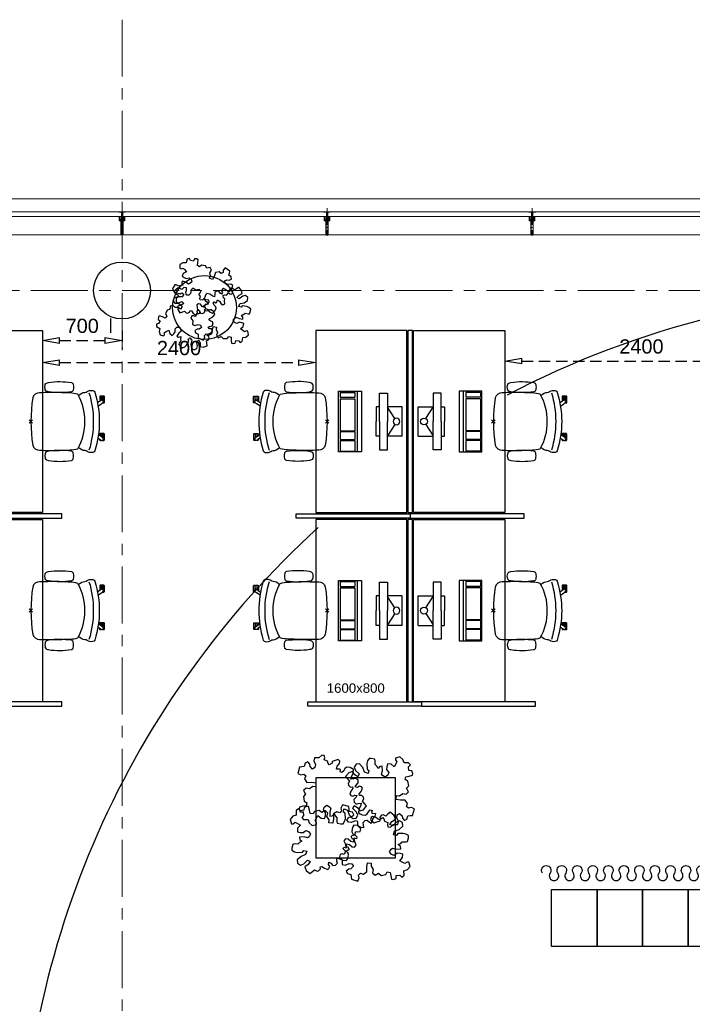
# Model space of a CAD drawing. Header units: millimetres. Extents: x 164327 to 368283, y 131426 to 274001.
# Tile 21 of 160: x 250428 to 256334, y 234027 to 242670. Entities that reach past the tile are written whole.
import ezdxf

# ---------------------------------------------------------------- set-up
doc = ezdxf.new("R2010")
doc.units = ezdxf.units.MM
doc.header["$LTSCALE"] = 400
doc.header["$PDMODE"] = 3
doc.header["$PDSIZE"] = 15
for name, pattern in [('CENTER', [2, 1.25, -0.25, 0.25, -0.25]), ('HIDDEN', [0.375, 0.25, -0.125]), ('STYLE_15', [0.240945, 0.11811, -0.059055, 0.004724, -0.059055]), ('STYLE_16', [0.177165, 0.11811, -0.059055])]:
    doc.linetypes.add(name, pattern=pattern)
for name, color, linetype in [('-gd', 2, 'Continuous'), ('-ve', 2, 'HIDDEN'), ('inlay', 6, 'Continuous'), ('inr', 4, 'Continuous'), ('plant', 114, 'Continuous'), ('plat', 5, 'Continuous'), ('sona-s008_ip0', 7, 'Continuous'), ('stramien', 1, 'CENTER'), ('symbol', 1, 'Continuous'), ('timmerwerk-ge', 150, 'Continuous')]:
    doc.layers.add(name, color=color, linetype=linetype)
for name, color, linetype, lineweight in [('Buitenkozijnen', 140, 'Continuous', 15), ('mat-beton (ihwg)', 5, 'Continuous', 25), ('None', 7, 'Continuous', 9)]:
    doc.layers.add(name, color=color, linetype=linetype, lineweight=lineweight)
doc.styles.add('Arial', font='arial.ttf', dxfattribs={"height": 211.666667})
doc.styles.get("Standard").update_dxf_attribs({"font": 'arial.ttf'})
doc.dimstyles.new('CAL-N1-050-25', dxfattribs={"dimscale": 50, "dimtxt": 2.5, "dimasz": 3, "dimexe": 1.5, "dimexo": 0, "dimgap": 0.3, "dimtad": 0, "dimdec": 4, "dimrnd": 1, "dimdsep": 46, "dimtxsty": 'Standard', "dimblk": 'CLOSED', "dimcen": 0, "dimdle": 1.25, "dimclrt": 249, "dimadec": 0, "dimazin": 0, "dimtfac": 0.9, "dimtdec": 4, "dimtix": 1, "dimtmove": 0, "dimatfit": 3, "dimldrblk": 'CLOSED', "dimfxl": 1, "dimtvp": 1, "dimtolj": 1, "dimtzin": 0, "dimarcsym": 0})

# ---------------------------------------------------------------- blocks, each defined once
blk = doc.blocks.new('Kolom O 500')
at = {"layer": 'mat-beton (ihwg)', "lineweight": 25}
blk.add_circle((0, 0), 250, dxfattribs=at)
blk = doc.blocks.new('*U131')
at = {"layer": 'None', "color": 8, "lineweight": 5, "flags": 128}
for points in [[(-5, -154.3), (-5, -154.3, 0.414214), (-5.5, -154.8), (-5.5, -172.5), (-5.5, -172.5, 0.414214), (-5, -173), (-4, -173), (-4, -173, 0.414214), (-3.5, -172.5), (-3.5, -172.5, 0.414214), (-4, -172), (-4.5, -172), (-4.5, -168.8), (-4.5, -168.8, -0.414214), (-4, -168.3), (-2.7, -168.3), (-2.7, -168.3, 0.221695), (-1.9, -167.9), (-0.8, -166.5), (-0.8, -166.5, -0.466308), (0.8, -166.5), (2, -167.9), (2, -167.9, 0.221695), (2.7, -168.3), (4, -168.3), (4, -168.3, -0.414214), (4.5, -168.8), (4.5, -172), (4, -172), (4, -172, 0.414214), (3.5, -172.5), (3.5, -172.5, 0.414214), (4, -173), (5, -173), (5, -173, 0.414214), (5.5, -172.5), (5.5, -154.8), (5.5, -154.8, 0.414214), (5, -154.3), (4.7, -154.3), (4.7, -155), (4.7, -155, -0.414214), (4.4, -155.3), (4.1, -155.3), (4.1, -155.3, -0.414214), (3.3, -154.5), (3.3, -150.6), (3.3, -150.6, -0.414214), (4.1, -149.8), (4.4, -149.8), (4.4, -149.8, -0.414214), (4.7, -150.1), (4.7, -150.8), (5, -150.8), (5, -150.8, 0.414214), (5.5, -150.3), (5.5, -137.6), (5.5, -137.6, 0.351868), (5.3, -137.3), (5.3, -137.3, 0.351868), (4.9, -137.5), (4.1, -139.2), (4.1, -139.2, 0.314902), (4.2, -139.4), (4.5, -139.7), (4.5, -139.7, -0.198912), (4.5, -139.9), (4.5, -140.1), (4.5, -140.1, -0.198912), (4.5, -140.3), (4.2, -140.6), (4.2, -140.6, 0.414214), (4.2, -140.8), (4.5, -141.1), (4.5, -141.1, -0.198912), (4.5, -141.3), (4.5, -141.5), (4.5, -141.5, -0.198912), (4.5, -141.7), (4.2, -142), (4.2, -142, 0.414214), (4.2, -142.2), (4.5, -142.5), (4.5, -142.5, -0.198912), (4.5, -142.7), (4.5, -143.2), (4.5, -143.2, -0.087489), (4.5, -143.3), (4.2, -144.1), (4.2, -148.5), (4.2, -148.5, -0.414214), (3.9, -148.8), (-3.9, -148.8), (-3.9, -148.8, -0.414214), (-4.2, -148.5), (-4.2, -144.1), (-4.5, -143.3), (-4.5, -143.3, -0.087489), (-4.5, -143.2), (-4.5, -142.7), (-4.5, -142.7, -0.198912), (-4.4, -142.5), (-4.1, -142.2), (-4.1, -142.2, 0.414214), (-4.1, -142), (-4.4, -141.7), (-4.4, -141.7, -0.198912), (-4.5, -141.5), (-4.5, -141.3), (-4.5, -141.3, -0.198912), (-4.4, -141.1), (-4.1, -140.8), (-4.1, -140.8, 0.414214), (-4.1, -140.6), (-4.4, -140.3), (-4.4, -140.3, -0.198912), (-4.5, -140.1), (-4.5, -139.9), (-4.5, -139.9, -0.198912), (-4.4, -139.7), (-4.1, -139.4), (-4.1, -139.4, 0.314902), (-4.1, -139.2), (-4.9, -137.5), (-4.9, -137.5, 0.351868), (-5.3, -137.3), (-5.3, -137.3, 0.351868), (-5.5, -137.6), (-5.5, -150.3), (-5.5, -150.3, 0.414214), (-5, -150.8), (-4.7, -150.8), (-4.7, -150.1), (-4.7, -150.1, -0.414214), (-4.4, -149.8), (-4.1, -149.8), (-4.1, -149.8, -0.414214), (-3.3, -150.6), (-3.3, -154.5), (-3.3, -154.5, -0.414214), (-4.1, -155.3), (-4.4, -155.3), (-4.4, -155.3, -0.414214), (-4.7, -155), (-4.7, -154.3)], [(-4.5, -161.7, -0.414214), (-4, -161.2), (-2.7, -161.2), (-2.7, -161.2, 0.414214), (-2.5, -161), (-2.5, -160.4), (-2.5, -160.4, 0.414214), (-2.7, -160.2), (-4, -160.2), (-4, -160.2, -0.414214), (-4.5, -159.7), (-4.5, -156.8), (-4.5, -156.8, -0.414214), (-4, -156.3), (4, -156.3), (4, -156.3, -0.414214), (4.5, -156.8), (4.5, -159.7), (4.5, -159.7, -0.414214), (4, -160.2), (2.7, -160.2), (2.7, -160.2, 0.414214), (2.5, -160.4), (2.5, -161), (2.5, -161, 0.414214), (2.7, -161.2), (4, -161.2), (4, -161.2, -0.414214), (4.5, -161.7), (4.5, -166.8), (4.5, -166.8, -0.414214), (4, -167.3), (3, -167.3), (3, -167.3, -0.221695), (2.6, -167.1), (1.5, -165.9), (1.5, -165.9, 0.466308), (-1.5, -165.9), (-2.6, -167.1), (-2.6, -167.1, -0.221695), (-2.9, -167.3), (-4, -167.3), (-4, -167.3, -0.414214), (-4.5, -166.8), (-4.5, -161.7)], [(-1.8, -149.8, 0.414214), (-2.3, -150.3), (-2.3, -155.1), (-2.3, -155.1, 0.414214), (-2.1, -155.3), (2.1, -155.3), (2.1, -155.3, 0.414214), (2.3, -155.1), (2.3, -150.3), (2.3, -150.3, 0.414214), (1.8, -149.8), (-1.8, -149.8)]]:
    blk.add_lwpolyline(points, format="xyb", close=True, dxfattribs=at)
blk = doc.blocks.new('*U132')
at = {"layer": 'None', "color": 8, "lineweight": 5, "flags": 128}
for points in [[(-6, -180.7), (-6, -180.7, -0.388879), (-8.7, -183.2), (-8.7, -183.2), (-20.4, -183.2), (-21.6, -183.9), (-22.9, -183.9), (-22.9, -182.7), (-23.8, -182.7), (-23.8, -184.8), (23.8, -184.8), (23.8, -182.7), (22.9, -182.7), (22.9, -183.9), (21.7, -183.9), (20.4, -183.2), (8.7, -183.2), (8.7, -183.2, -0.388879), (6, -180.7), (6, -180.7), (5.3, -173.2), (2.5, -173.2), (2.5, -171.2), (-2.5, -171.2), (-2.5, -173.2), (-5.3, -173.2), (-6, -180.7)], [(-13.5, -182.8), (-13.5, -181.9), (-14.5, -181.1), (-14.5, -181.1, 0.36397), (-14.9, -181.1), (-14.9, -181.1), (-15.4, -181.5), (-15.4, -181.5, -0.36397), (-15.8, -181.5), (-15.8, -181.5), (-16.3, -181.1), (-16.3, -181.1, 0.36397), (-16.7, -181.1), (-16.7, -181.1), (-17.2, -181.5), (-17.2, -181.5, -0.36397), (-17.6, -181.5), (-17.6, -181.5), (-18.1, -181.1), (-18.1, -181.1, 0.36397), (-18.5, -181.1), (-18.5, -181.1), (-19, -181.5), (-19, -181.5, -0.36397), (-19.4, -181.5), (-19.4, -181.5), (-19.9, -181.1), (-19.9, -181.1, 0.36397), (-20.3, -181.1), (-20.3, -181.1), (-20.8, -181.5), (-20.8, -181.5, -0.36397), (-21.2, -181.5), (-21.2, -181.5), (-21.7, -181.1), (-21.7, -181.1, 0.36397), (-22.1, -181.1), (-22.1, -181.1), (-22.4, -181.3), (-23.2, -181.3), (-23.5, -181.1), (-23.5, -181.1, 0.36397), (-23.9, -181.1), (-23.9, -181.1), (-24.2, -181.3), (-24.5, -181.3), (-24.5, -181.3, -0.267949), (-24.8, -181.2), (-24.8, -181.2), (-24.9, -180.9), (-24.9, -180.9, 0.339454), (-25.3, -180.7), (-25.3, -180.7, 0.339454), (-25.5, -181), (-25.5, -181), (-25.5, -184.4), (-25.5, -184.4, 0.414214), (-25.2, -184.7), (-25.2, -184.7), (-24.3, -184.7), (-24.3, -184.7, 0.414214), (-24, -184.4), (-24, -184.4), (-24, -182.7), (-24, -182.7, 0.236068), (-24.1, -182.5), (-24.1, -182.5), (-24.1, -182.5, -0.548276), (-24, -182.2), (-24, -182.2, -0.548276), (-23.8, -182.4), (-23.8, -182.4), (-23.8, -182.4, 0.250388), (-23.6, -182.3), (-23.6, -182.3), (-22.8, -182.3), (-22.8, -182.3, -0.414214), (-22.5, -182.6), (-22.5, -182.6), (-22.5, -183.3), (-22.5, -183.3, 0.414214), (-22.2, -183.6), (-22.2, -183.6), (-22, -183.6), (-22, -183.6, 0.131652), (-21.8, -183.5), (-21.8, -183.5), (-20.5, -182.8), (-13.5, -182.8)], [(13.5, -182.8), (13.5, -181.9), (14.5, -181.1), (14.5, -181.1, -0.36397), (14.9, -181.1), (14.9, -181.1), (15.4, -181.5), (15.4, -181.5, 0.36397), (15.8, -181.5), (15.8, -181.5), (16.3, -181.1), (16.3, -181.1, -0.36397), (16.7, -181.1), (16.7, -181.1), (17.2, -181.5), (17.2, -181.5, 0.36397), (17.6, -181.5), (17.6, -181.5), (18.1, -181.1), (18.1, -181.1, -0.36397), (18.5, -181.1), (18.5, -181.1), (19, -181.5), (19, -181.5, 0.36397), (19.4, -181.5), (19.4, -181.5), (19.9, -181.1), (19.9, -181.1, -0.36397), (20.3, -181.1), (20.3, -181.1), (20.8, -181.5), (20.8, -181.5, 0.36397), (21.2, -181.5), (21.2, -181.5), (21.7, -181.1), (21.7, -181.1, -0.36397), (22.1, -181.1), (22.1, -181.1), (22.4, -181.3), (23.2, -181.3), (23.5, -181.1), (23.5, -181.1, -0.36397), (23.9, -181.1), (23.9, -181.1), (24.2, -181.3), (24.5, -181.3), (24.5, -181.3, 0.267949), (24.8, -181.2), (24.8, -181.2), (25, -180.9), (25, -180.9, -0.339454), (25.3, -180.7), (25.3, -180.7, -0.339454), (25.5, -181), (25.5, -181), (25.5, -184.4), (25.5, -184.4, -0.414214), (25.2, -184.7), (25.2, -184.7), (24.3, -184.7), (24.3, -184.7, -0.414214), (24, -184.4), (24, -184.4), (24, -182.7), (24, -182.7, -0.236068), (24.1, -182.5), (24.1, -182.5), (24.1, -182.5, 0.548276), (24.1, -182.2), (24.1, -182.2, 0.548276), (23.9, -182.4), (23.9, -182.4), (23.9, -182.4, -0.250388), (23.6, -182.3), (23.6, -182.3), (22.8, -182.3), (22.8, -182.3, 0.414214), (22.5, -182.6), (22.5, -182.6), (22.5, -183.3), (22.5, -183.3, -0.414214), (22.2, -183.6), (22.2, -183.6), (22, -183.6), (22, -183.6, -0.131652), (21.8, -183.5), (21.8, -183.5), (20.5, -182.8), (13.5, -182.8)]]:
    blk.add_lwpolyline(points, format="xyb", close=True, dxfattribs=at)
blk = doc.blocks.new('verticale stijl 150x50 UV')
at = {"layer": 'None', "color": 8, "linetype": 'STYLE_15', "lineweight": 5}
blk.add_line((0, -216), (0, 35), dxfattribs=at)
at = {"layer": 'None', "color": 8, "lineweight": 5}
for p, q in [((-25.6, -142.7), (-25.6, -142.7)), ((-25.6, -144.4), (-25.6, -144.4)), ((-24.8, -133.4), (-24.8, -133.4)), ((-24.8, -134.2), (-24.8, -134.2)), ((-24.8, -135), (-24.8, -135)), ((-24.8, -135.8), (-24.8, -135.8)), ((-24.8, -136.6), (-24.8, -136.6)), ((-24.8, -137.4), (-24.8, -137.4)), ((-24.8, -138.3), (-24.8, -138.3)), ((-24.8, -139.1), (-24.8, -139.1)), ((-24.8, -139.9), (-24.8, -139.9)), ((-24.8, -140.7), (-24.8, -140.7)), ((-24.8, -141.5), (-24.8, -141.5)), ((-24.8, -142.3), (-24.8, -142.3)), ((-24.8, -143.1), (-24.8, -143.1)), ((-24.8, -144.8), (-24.8, -144.8)), ((-24, -133), (-24, -133)), ((-24, -133.8), (-24, -133.8)), ((-24, -134.6), (-24, -134.6)), ((-24, -135.4), (-24, -135.4)), ((-24, -136.2), (-24, -136.2)), ((-24, -137), (-24, -137)), ((-24, -137.9), (-24, -137.9)), ((-24, -138.7), (-24, -138.7)), ((-24, -139.5), (-24, -139.5)), ((-24, -140.3), (-24, -140.3)), ((-24, -141.1), (-24, -141.1)), ((-24, -141.9), (-24, -141.9)), ((-24, -142.7), (-24, -142.7)), ((-24, -144.4), (-24, -144.4)), ((-23.2, -133.4), (-23.2, -133.4)), ((-23.2, -134.2), (-23.2, -134.2)), ((-23.2, -135), (-23.2, -135)), ((-23.2, -135.8), (-23.2, -135.8)), ((-23.2, -136.6), (-23.2, -136.6)), ((-23.2, -137.4), (-23.2, -137.4)), ((-23.2, -138.3), (-23.2, -138.3)), ((-23.2, -139.1), (-23.2, -139.1)), ((-23.2, -139.9), (-23.2, -139.9)), ((-23.2, -140.7), (-23.2, -140.7)), ((-23.2, -141.5), (-23.2, -141.5)), ((-23.2, -144.8), (-23.2, -144.8)), ((-22.4, -133), (-22.4, -133)), ((-22.4, -133.8), (-22.4, -133.8)), ((-22.4, -134.6), (-22.4, -134.6)), ((-22.4, -140.3), (-22.4, -140.3)), ((-22.4, -141.1), (-22.4, -141.1)), ((-22.4, -144.4), (-22.4, -144.4)), ((-21.6, -126.9), (-21.6, -126.9)), ((-21.6, -127.7), (-21.6, -127.7)), ((-21.6, -128.5), (-21.6, -128.5)), ((-21.6, -129.3), (-21.6, -129.3)), ((-21.6, -130.1), (-21.6, -130.1)), ((-21.6, -130.9), (-21.6, -130.9)), ((-21.6, -131.8), (-21.6, -131.8)), ((-21.6, -132.6), (-21.6, -132.6)), ((-21.6, -133.4), (-21.6, -133.4)), ((-21.6, -134.2), (-21.6, -134.2)), ((-21.6, -135), (-21.6, -135)), ((-21.6, -139.9), (-21.6, -139.9)), ((-21.6, -140.7), (-21.6, -140.7)), ((-21.6, -141.5), (-21.6, -141.5)), ((-21.6, -144.8), (-21.6, -144.8)), ((-20.7, -126.5), (-20.7, -126.5)), ((-20.7, -128.9), (-20.7, -128.9)), ((-20.7, -129.7), (-20.7, -129.7)), ((-20.7, -130.5), (-20.7, -130.5)), ((-20.7, -131.4), (-20.7, -131.4)), ((-20.7, -132.2), (-20.7, -132.2)), ((-20.7, -133), (-20.7, -133)), ((-20.7, -133.8), (-20.7, -133.8)), ((-20.7, -134.6), (-20.7, -134.6)), ((-20.7, -135.4), (-20.7, -135.4)), ((-20.7, -136.2), (-20.7, -136.2)), ((-20.7, -137), (-20.7, -137)), ((-20.7, -137.9), (-20.7, -137.9)), ((-20.7, -138.7), (-20.7, -138.7)), ((-20.7, -139.5), (-20.7, -139.5)), ((-20.7, -140.3), (-20.7, -140.3)), ((-20.7, -141.1), (-20.7, -141.1)), ((-20.7, -144.4), (-20.7, -144.4)), ((-19.9, -126.1), (-19.9, -126.1)), ((-19.9, -130.1), (-19.9, -130.1)), ((-19.9, -130.9), (-19.9, -130.9)), ((-19.9, -131.8), (-19.9, -131.8)), ((-19.9, -132.6), (-19.9, -132.6)), ((-19.9, -133.4), (-19.9, -133.4)), ((-19.9, -134.2), (-19.9, -134.2)), ((-19.9, -135), (-19.9, -135)), ((-19.9, -135.8), (-19.9, -135.8)), ((-19.9, -136.6), (-19.9, -136.6)), ((-19.9, -137.4), (-19.9, -137.4)), ((-19.9, -138.3), (-19.9, -138.3)), ((-19.9, -139.1), (-19.9, -139.1)), ((-19.9, -139.9), (-19.9, -139.9)), ((-19.9, -140.7), (-19.9, -140.7)), ((-19.9, -141.5), (-19.9, -141.5)), ((-19.9, -142.3), (-19.9, -142.3)), ((-19.9, -143.1), (-19.9, -143.1)), ((-19.9, -143.9), (-19.9, -143.9)), ((-19.1, -126.5), (-19.1, -126.5)), ((-19.1, -127.3), (-19.1, -127.3)), ((-19.1, -128.9), (-19.1, -128.9)), ((-19.1, -129.7), (-19.1, -129.7)), ((-19.1, -130.5), (-19.1, -130.5)), ((-19.1, -131.4), (-19.1, -131.4)), ((-19.1, -132.2), (-19.1, -132.2)), ((-19.1, -133), (-19.1, -133)), ((-19.1, -133.8), (-19.1, -133.8)), ((-19.1, -134.6), (-19.1, -134.6)), ((-19.1, -140.3), (-19.1, -140.3)), ((-19.1, -141.1), (-19.1, -141.1)), ((-19.1, -141.9), (-19.1, -141.9)), ((-18.3, -127.7), (-18.3, -127.7)), ((-18.3, -128.5), (-18.3, -128.5)), ((-18.3, -129.3), (-18.3, -129.3)), ((-18.3, -133.4), (-18.3, -133.4)), ((-18.3, -134.2), (-18.3, -134.2)), ((-18.3, -135), (-18.3, -135)), ((-18.3, -139.9), (-18.3, -139.9)), ((-18.3, -140.7), (-18.3, -140.7)), ((-18.3, -141.5), (-18.3, -141.5)), ((-18.3, -142.3), (-18.3, -142.3)), ((-17.5, -133), (-17.5, -133)), ((-17.5, -133.8), (-17.5, -133.8)), ((-17.5, -134.6), (-17.5, -134.6)), ((-17.5, -135.4), (-17.5, -135.4)), ((-17.5, -136.2), (-17.5, -136.2)), ((-17.5, -137), (-17.5, -137)), ((-17.5, -137.9), (-17.5, -137.9)), ((-17.5, -138.7), (-17.5, -138.7)), ((-17.5, -139.5), (-17.5, -139.5)), ((-17.5, -140.3), (-17.5, -140.3)), ((-17.5, -141.1), (-17.5, -141.1)), ((-17.5, -141.9), (-17.5, -141.9)), ((-17.5, -142.7), (-17.5, -142.7)), ((-16.7, -133.4), (-16.7, -133.4)), ((-16.7, -134.2), (-16.7, -134.2)), ((-16.7, -135), (-16.7, -135)), ((-16.7, -135.8), (-16.7, -135.8)), ((-16.7, -136.6), (-16.7, -136.6)), ((-16.7, -137.4), (-16.7, -137.4)), ((-16.7, -138.3), (-16.7, -138.3)), ((-16.7, -139.1), (-16.7, -139.1)), ((-16.7, -139.9), (-16.7, -139.9)), ((-16.7, -140.7), (-16.7, -140.7)), ((-16.7, -141.5), (-16.7, -141.5)), ((-16.7, -142.3), (-16.7, -142.3)), ((-16.7, -143.1), (-16.7, -143.1)), ((-15.9, -141.1), (-15.9, -141.1)), ((-15.9, -141.9), (-15.9, -141.9)), ((-15.9, -142.7), (-15.9, -142.7)), ((-15.9, -144.4), (-15.9, -144.4)), ((-15.1, -142.3), (-15.1, -142.3)), ((-15.1, -143.1), (-15.1, -143.1)), ((-15.1, -143.9), (-15.1, -143.9)), ((-15.1, -144.8), (-15.1, -144.8)), ((-14.2, -141.9), (-14.2, -141.9)), ((-14.2, -142.7), (-14.2, -142.7)), ((-14.2, -143.5), (-14.2, -143.5)), ((-14.2, -144.4), (-14.2, -144.4)), ((-13.4, -143.1), (-13.4, -143.1)), ((-13.4, -143.9), (-13.4, -143.9))]:
    blk.add_line(p, q, dxfattribs=at)
at = {"layer": 'None', "color": 8, "linetype": 'STYLE_16', "lineweight": 5}
for p, q in [((-2.2, -155.1), (0, -154.5)), ((-2.2, -156.7), (-2.2, -155.1)), ((-1.5, -156.9), (-1.5, -155)), ((-1, -157), (-1, -155.1)), ((2.3, -155.1), (0, -154.5)), ((1, -157), (1, -155.1)), ((1.5, -156.9), (1.5, -155)), ((2.3, -156.7), (2.3, -155.1))]:
    blk.add_line(p, q, dxfattribs=at)
at = {"layer": 'None', "color": 8, "linetype": 'Continuous', "lineweight": 5, "flags": 128}
for points in [[(-10, 15.4), (10, 15.4), (10, -104.8), (25, -104.8), (25, -116.8), (-25, -116.8), (-25, -104.8), (-10, -104.8)], [(-8, 13.4), (-8, -104.8), (8, -104.8), (8, 13.4)], [(8, -106.8), (-8, -106.8), (-23, -106.8), (-23, -114.8), (23, -114.8), (23, -106.8)]]:
    blk.add_lwpolyline(points, close=True, dxfattribs=at)
at = {"layer": 'None', "color": 8, "lineweight": 5, "flags": 128}
for points in [[(-14.8, -144.8), (-14.8, -144.8, 0.390793), (-13.2, -143.5), (-13.2, -143.5, 0.390793), (-14.4, -141.8), (-14.4, -141.8, -0.352623), (-16, -139.9), (-16, -133.1), (-16, -133.1, 0.414214), (-16.3, -132.8), (-17.6, -132.8), (-18.1, -133), (-18.1, -133, -0.520293), (-18.3, -132.8), (-18.3, -130.1), (-18.2, -130), (-18.2, -128), (-18.2, -128, -0.577863), (-18.1, -127.7), (-18, -127.7), (-18, -127.7, 0.366605), (-17.7, -127.5), (-17.7, -127.5, 0.366605), (-17.9, -127.1), (-17.9, -127.1, -0.130834), (-19.2, -126.1), (-19.2, -126.1, 0.439074), (-20.7, -126.1), (-20.7, -126.1, -0.133252), (-22, -127.1), (-22, -127.1, 0.366605), (-22.2, -127.5), (-22.2, -127.5, 0.366605), (-21.9, -127.7), (-21.8, -127.7), (-21.8, -127.7, -0.577455), (-21.8, -128), (-21.8, -130), (-21.6, -130.1), (-21.6, -132.8), (-21.6, -132.8, -0.52048), (-21.9, -133), (-22.4, -132.8), (-24.7, -132.8), (-24.7, -132.8, 0.414214), (-25, -133.1), (-25, -140.9), (-25, -140.9, -0.255976), (-25.9, -142.6), (-25.9, -142.6, 0.749676), (-25.3, -144.8), (-21.2, -144.8), (-21.2, -144.8, 0.414214), (-19.2, -142.8), (-19.2, -142.8, -0.402808), (-18.7, -142.3), (-18.7, -142.3, -0.402808), (-18.2, -142.8), (-18.2, -142.8, 0.233259), (-18, -143.1), (-14.6, -143.6), (-14.6, -143.6, -0.419014), (-14.5, -143.7), (-14.5, -143.7, -0.419014), (-14.6, -143.8), (-16, -143.8), (-16, -143.8, 0.414214), (-16.5, -144.3), (-16.5, -144.3, 0.414214), (-16, -144.8)], [(-23.2, -141.6), (-23.2, -141.6, 0.418874), (-23.7, -142.1), (-23.7, -142.1, -0.396568), (-25.3, -143.4), (-25.3, -143.4, 0.437017), (-25.7, -143.7), (-25.7, -143.7, 0.437017), (-25.4, -144), (-21.9, -144), (-21.9, -144, 0.263556), (-20.2, -143), (-20.2, -143, 0.552342), (-20.8, -141.8)], [(25, -132.6), (25, -116.8), (23.1, -116.8), (-23.1, -116.8), (-25, -116.8), (-25, -132.6), (-22.1, -132.6), (-22.1, -128), (-22.6, -128), (-22.6, -126.6), (-22.1, -126.6), (-22.1, -124.7), (-21.9, -124.5), (-21.9, -120.3), (-21.9, -120.3, -0.414214), (-20.2, -118.6), (-20.1, -118.6), (-20.1, -118.6, -0.414214), (-18.4, -120.3), (-18.4, -124.5), (-18.2, -124.7), (-18.2, -126.6), (-17.7, -126.6), (-17.7, -128), (-18.2, -128), (-18.2, -132.6), (-16.3, -132.6), (-16.3, -119.8), (-16.3, -119.8, -0.414214), (-15.1, -118.6), (-15.1, -118.6), (-6.5, -118.6), (-6.5, -118.6, -0.414214), (-5.3, -119.8), (-5.3, -136.8), (-3.9, -136.8), (-3.9, -139.6), (-4.3, -140), (-3.9, -140.4), (-3.9, -141), (-4.3, -141.4), (-3.9, -141.8), (-3.9, -142.4), (-4.3, -142.8), (-3.9, -143.8), (-3.9, -148.6), (-2.2, -148.6), (-2.2, -137.8), (-2.2, -137.8, -0.414214), (0, -135.6), (0, -135.6), (0, -135.6, -0.414214), (2.2, -137.8), (2.2, -148.6), (3.9, -148.6), (3.9, -143.8), (4.3, -142.8), (3.9, -142.4), (3.9, -141.8), (4.3, -141.4), (3.9, -141), (3.9, -140.4), (4.3, -140), (3.9, -139.6), (3.9, -136.8), (5.4, -136.8), (5.4, -119.8), (5.4, -119.8, -0.414214), (6.6, -118.6), (6.6, -118.6), (15.1, -118.6), (15.1, -118.6, -0.414214), (16.3, -119.8), (16.3, -132.6), (18.2, -132.6), (18.2, -128), (17.7, -128), (17.7, -126.6), (18.2, -126.6), (18.2, -124.7), (18.5, -124.5), (18.5, -120.3), (18.5, -120.3, -0.414214), (20.2, -118.6), (20.2, -118.6), (20.2, -118.6, -0.414214), (21.9, -120.3), (21.9, -124.5), (22.1, -124.7), (22.1, -126.6), (22.6, -126.6), (22.6, -128), (22.1, -128), (22.1, -132.6)], [(-23, -135.9), (-23, -135.9, -0.414214), (-22.1, -135), (-22.1, -135, -0.414214), (-21.3, -135.9), (-21.3, -138.8), (-21.3, -138.8, -0.414214), (-22.1, -139.6), (-22.1, -139.6, -0.414214), (-23, -138.8)], [(-21, -127.8, -0.29188), (-20.8, -127.3), (-20.3, -126.9), (-20.3, -126.9, -0.344328), (-19.7, -126.9), (-19.2, -127.3), (-19.2, -127.3, -0.29188), (-19, -127.8), (-19.4, -129.5), (-19.4, -129.5, -0.348796), (-20, -130), (-20, -130, -0.348796), (-20.6, -129.5), (-21, -127.8)], [(-18.8, -139.6, -0.414214), (-19.7, -138.8), (-19.7, -135.9), (-19.7, -135.9, -0.414214), (-18.8, -135), (-18.8, -135, -0.414214), (-18, -135.9), (-18, -138.8), (-18, -138.8, -0.414214), (-18.8, -139.6)], [(0, -157.1), (0, -157.1, -0.163834), (-4.3, -155.6), (-4.3, -155.6), (-4.3, -155.6, -0.234469), (-4.7, -154.8), (-4.7, -154.8), (-4.7, -153.6), (4.8, -153.6), (4.8, -154.8), (4.8, -154.8, -0.234469), (4.4, -155.6), (4.4, -155.6), (4.4, -155.6, -0.163834), (0, -157.1), (0, -157.1)], [(14.8, -144.8), (14.8, -144.8, -0.390793), (13.3, -143.5), (13.3, -143.5, -0.390793), (14.4, -141.8), (14.4, -141.8, 0.352623), (16, -139.9), (16, -133.1), (16, -133.1, -0.414214), (16.3, -132.8), (17.6, -132.8), (18.1, -133), (18.1, -133, 0.520293), (18.4, -132.8), (18.4, -130.1), (18.2, -130), (18.2, -128), (18.2, -128, 0.577863), (18.2, -127.7), (18.1, -127.7), (18.1, -127.7, -0.366605), (17.8, -127.5), (17.8, -127.5, -0.366605), (18, -127.1), (18, -127.1, 0.130834), (19.3, -126.1), (19.3, -126.1, -0.439074), (20.7, -126.1), (20.7, -126.1, 0.133252), (22.1, -127.1), (22.1, -127.1, -0.366605), (22.3, -127.5), (22.3, -127.5, -0.366605), (22, -127.7), (21.9, -127.7), (21.9, -127.7, 0.577455), (21.8, -128), (21.8, -130), (21.7, -130.1), (21.7, -132.8), (21.7, -132.8, 0.52048), (21.9, -133), (22.4, -132.8), (24.7, -132.8), (24.7, -132.8, -0.414214), (25, -133.1), (25, -140.9), (25, -140.9, 0.255976), (25.9, -142.6), (25.9, -142.6, -0.749676), (25.3, -144.8), (21.2, -144.8), (21.2, -144.8, -0.414214), (19.2, -142.8), (19.2, -142.8, 0.402808), (18.7, -142.3), (18.7, -142.3, 0.402808), (18.2, -142.8), (18.2, -142.8, -0.233259), (18, -143.1), (14.6, -143.6), (14.6, -143.6, 0.419014), (14.5, -143.7), (14.5, -143.7, 0.419014), (14.6, -143.8), (16, -143.8), (16, -143.8, -0.414214), (16.5, -144.3), (16.5, -144.3, -0.414214), (16, -144.8)], [(18.9, -139.6, 0.414214), (19.7, -138.8), (19.7, -135.9), (19.7, -135.9, 0.414214), (18.9, -135), (18.9, -135, 0.414214), (18, -135.9), (18, -138.8), (18, -138.8, 0.414214), (18.9, -139.6)], [(21, -127.8, 0.29188), (20.8, -127.3), (20.3, -126.9), (20.3, -126.9, 0.344328), (19.7, -126.9), (19.2, -127.3), (19.2, -127.3, 0.29188), (19, -127.8), (19.4, -129.5), (19.4, -129.5, 0.348796), (20, -130), (20, -130, 0.348796), (20.6, -129.5), (21, -127.8)], [(23.2, -141.6), (23.2, -141.6, -0.418874), (23.7, -142.1), (23.7, -142.1, 0.396568), (25.3, -143.4), (25.3, -143.4, -0.437017), (25.7, -143.7), (25.7, -143.7, -0.437017), (25.4, -144), (21.9, -144), (21.9, -144, -0.263556), (20.2, -143), (20.2, -143, -0.552342), (20.8, -141.8)], [(23, -135.9), (23, -135.9, 0.414214), (22.2, -135), (22.2, -135, 0.414214), (21.3, -135.9), (21.3, -138.8), (21.3, -138.8, 0.414214), (22.2, -139.6), (22.2, -139.6, 0.414214), (23, -138.8)]]:
    blk.add_lwpolyline(points, format="xyb", close=True, dxfattribs=at)
blk.add_lwpolyline([(4, -118.6), (4, -134.3), (-4, -134.3), (-4, -118.6)], close=True, dxfattribs=at)
at = {"layer": 'None', "color": 8, "linetype": 'STYLE_16', "lineweight": 5}
for centre, radius, start, end in [((-1.6, -158.4), 3.38, 79.33567, 100.66433), ((0, -163.2), 8.16, 82.95849, 97.04151), ((0, -160.4), 3.5, 73.41492, 106.58508), ((1.6, -158.4), 3.38, 79.33567, 100.66433)]:
    blk.add_arc(centre, radius, start, end, dxfattribs=at)
at = {"layer": 'None', "color": 7}
for name in ['*U132', '*U131']:
    blk.add_blockref(name, (0, 0), dxfattribs=at)
blk = doc.blocks.new('Vliesgevelelement 4 150x50 1_200')
at = {"layer": 'Buitenkozijnen', "color": 7, "xscale": -1, "rotation": 270.0000000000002}
blk.add_blockref('verticale stijl 150x50 UV', (-5.2, 0), dxfattribs=at)
blk = doc.blocks.new('SONA-S008_B2')
at = {"layer": '-gd'}
blk.add_open_spline([(-253, -509.5), (-87.8, -560.2), (87.8, -560.2), (253, -509.5)], degree=3, dxfattribs=at)
for points in [[(-206.6, -15.8), (-79.4, 5.3), (79.6, 5.3), (206.6, -15.8)], [(-253, -272.1), (-257.1, -206.8), (-252.1, -139.2), (-253, -73.9)], [(-253, -73.9), (-253.4, -51.6), (-233.1, -20.2), (-206.6, -15.8)], [(206.6, -15.8), (233.1, -20.2), (253.4, -51.6), (253, -73.9)], [(253, -73.9), (252.1, -139.2), (257.1, -206.8), (253, -272.1)], [(-342.5, -153.6), (-353.5, -221.1), (-351.5, -287.6), (-342.5, -355.4)], [(-325.3, -126.1), (-337, -131.7), (-340.4, -140.8), (-342.5, -153.6)], [(-277.9, -126.1), (-287.8, -121.3), (-315.3, -121.3), (-325.3, -126.1)], [(-260.7, -153.6), (-262.7, -140.8), (-266.2, -131.7), (-277.9, -126.1)], [(-260.7, -355.4), (-251.6, -287.6), (-249.7, -221.1), (-260.7, -153.6)], [(260.6, -355.4), (251.6, -287.6), (249.7, -221.1), (260.6, -153.6)], [(260.6, -153.6), (262.7, -140.8), (266.2, -131.7), (277.9, -126.1)], [(277.9, -126.1), (287.8, -121.3), (315.3, -121.3), (325.3, -126.1)], [(325.3, -126.1), (337, -131.7), (340.4, -140.8), (342.5, -153.6)], [(342.5, -153.6), (353.4, -221.1), (351.5, -287.6), (342.5, -355.4)], [(-250.7, -332.5), (-253.1, -331.7), (-255.4, -330.9), (-257.6, -330.2)], [(-255.2, -303.9), (-254.1, -304.3), (-252.9, -304.7), (-251.7, -305.1)], [(-238.9, -411.5), (-253, -365.7), (-250.2, -318.7), (-253, -272.1)], [(253, -272.1), (250.2, -318.7), (253, -365.7), (238.9, -411.5)], [(256.9, -323.2), (255, -323.8), (253.1, -324.4), (251, -325.1)], [(251.9, -297.7), (252.9, -297.4), (253.8, -297.1), (254.7, -296.8)], [(-342.5, -355.4), (-341.5, -363), (-333.6, -369.9), (-326.1, -371.8)], [(-326.1, -371.8), (-310.3, -375.7), (-292.8, -375.7), (-277, -371.8)], [(-277, -371.8), (-269.5, -369.9), (-261.7, -363), (-260.7, -355.4)], [(-227.3, -418.1), (-247.1, -436.6), (-255.7, -455.2), (-255.5, -473.7)], [(238.9, -411.5), (95.4, -494.5), (-95.5, -494.5), (-238.9, -411.5)], [(255.5, -473.7), (255.7, -455.2), (247.1, -436.6), (227.3, -418.1)], [(277, -371.8), (269.5, -369.9), (261.7, -363), (260.6, -355.4)], [(326.1, -371.8), (310.3, -375.7), (292.8, -375.7), (277, -371.8)], [(342.5, -355.4), (341.5, -363), (333.6, -369.9), (326.1, -371.8)], [(-272.1, -515.2), (-274.4, -533.8), (-273.7, -555.7), (-258.6, -560.1)], [(-255.5, -473.7), (-255.4, -489), (-270.3, -500.1), (-272.1, -515.2)], [(272.1, -515.2), (270.3, -500.1), (255.4, -489), (255.5, -473.7)], [(258.6, -560.1), (273.7, -555.6), (274.4, -533.8), (272.1, -515.2)], [(-258.6, -560.1), (-77.4, -613.6), (78.8, -613.6), (258.6, -560.1)], [(-222.4, -606.9), (-222.4, -604.9), (-220.7, -603.3), (-218.7, -603.3)], [(-218.7, -603.3), (-218.7, -603.3), (-192, -603.3), (-176.8, -603.3)], [(-185.5, -615.4), (-185.5, -615.4), (-176.5, -602.9), (-162.6, -583.8)], [(-134.5, -588.9), (-152.4, -613.6), (-164.7, -630.5), (-164.7, -630.5)], [(106.4, -606.6), (106.4, -604.6), (108, -603), (110, -603)], [(110, -603), (110, -603), (115.6, -603), (123.1, -603)], [(143.1, -630.4), (143.1, -630.4), (131.8, -614.9), (115.2, -592)], [(143.7, -587.5), (156, -604.4), (163.9, -615.2), (163.9, -615.2)], [(154.9, -602.9), (159.4, -602.9), (162.3, -602.9), (162.3, -602.9)], [(162.3, -602.9), (164.4, -602.9), (166, -604.6), (166, -606.6)], [(-222.5, -641.1), (-222.5, -641.1), (-222.4, -632.9), (-222.4, -632.9)], [(-218.8, -644.8), (-220.8, -644.8), (-222.5, -643.1), (-222.5, -641.1)], [(-222.4, -615.1), (-222.4, -615.1), (-222.4, -606.9), (-222.4, -606.9)], [(-218.8, -615.1), (-218.8, -615.1), (-222.4, -615.1), (-222.4, -615.1)], [(-222.4, -629.9), (-222.4, -629.9), (-222.4, -618.1), (-222.4, -618.1)], [(-222.4, -618.1), (-222.4, -618.1), (-198.5, -618.1), (-198.5, -618.1)], [(-198.6, -630), (-198.6, -630), (-222.4, -629.9), (-222.4, -629.9)], [(-222.4, -632.9), (-222.4, -632.9), (-218.8, -632.9), (-218.8, -632.9)], [(-198.5, -615.1), (-198.5, -615.1), (-218.8, -615.1), (-218.8, -615.1)], [(-218.8, -632.9), (-218.8, -632.9), (-198.6, -633), (-198.6, -633)], [(-166.5, -644.9), (-166.5, -644.9), (-218.8, -644.8), (-218.8, -644.8)], [(-198.6, -633), (-198.6, -633), (-198.6, -630), (-198.6, -630)], [(-198.6, -630), (-198.6, -630), (-186.7, -630), (-186.7, -630)], [(-198.6, -633), (-198.6, -633), (-186.7, -633), (-186.7, -633)], [(-198.5, -618.1), (-198.5, -618.1), (-198.5, -615.1), (-198.5, -615.1)], [(-198.5, -615.1), (-198.5, -615.1), (-186.7, -615.2), (-186.7, -615.2)], [(-198.5, -618.1), (-198.5, -618.1), (-189.1, -618.2), (-187.1, -618.2)], [(-182.7, -633.4), (-188.4, -629.2), (-189.7, -621.1), (-185.5, -615.4)], [(-185.4, -615.2), (-186.2, -615.2), (-186.7, -615.2), (-186.7, -615.2)], [(-186.7, -615.2), (-186.7, -615.2), (-186.7, -616.4), (-186.7, -617.3)], [(-185.9, -630), (-186.4, -630), (-186.7, -630), (-186.7, -630)], [(-186.7, -630), (-186.7, -630), (-186.7, -633), (-186.7, -633)], [(-186.7, -633), (-186.7, -633), (-185.3, -633), (-183.1, -633)], [(-164.7, -630.5), (-168.8, -636.2), (-176.9, -637.5), (-182.7, -633.4)], [(-182.7, -633.4), (-182.7, -633.4), (-182.7, -633.4), (-182.7, -633.4)], [(-167.1, -633), (-166.7, -633), (-166.5, -633), (-166.5, -633)], [(-166.5, -633), (-166.5, -633), (-162.9, -633.1), (-162.9, -633.1)], [(-162.9, -641.3), (-162.9, -643.3), (-164.5, -644.9), (-166.5, -644.9)], [(-162.8, -630.1), (-162.8, -630.1), (-163.4, -630.1), (-164.4, -630)], [(-162.9, -633.1), (-162.9, -633.1), (-162.9, -641.3), (-162.9, -641.3)], [(-162.8, -628), (-162.8, -629.2), (-162.8, -630.1), (-162.8, -630.1)], [(106.4, -614.8), (106.4, -614.8), (106.4, -606.6), (106.4, -606.6)], [(110.1, -614.8), (110.1, -614.8), (106.4, -614.8), (106.4, -614.8)], [(106.4, -629.7), (106.4, -629.7), (106.4, -617.8), (106.4, -617.8)], [(106.4, -617.8), (106.4, -617.8), (130.3, -617.8), (130.3, -617.8)], [(130.3, -629.6), (130.3, -629.6), (106.4, -629.7), (106.4, -629.7)], [(106.4, -640.9), (106.4, -640.9), (106.4, -632.7), (106.4, -632.7)], [(106.4, -632.7), (106.4, -632.7), (110.1, -632.7), (110.1, -632.7)], [(110.1, -644.5), (108.1, -644.5), (106.5, -642.9), (106.4, -640.9)], [(130.3, -614.8), (130.3, -614.8), (110.1, -614.8), (110.1, -614.8)], [(110.1, -632.7), (110.1, -632.7), (130.3, -632.6), (130.3, -632.6)], [(162.4, -644.4), (162.4, -644.4), (110.1, -644.5), (110.1, -644.5)], [(130.3, -617.8), (130.3, -617.8), (130.3, -614.8), (130.3, -614.8)], [(130.3, -614.8), (130.3, -614.8), (130.9, -614.8), (131.7, -614.8)], [(130.3, -617.8), (130.3, -617.8), (131.9, -617.8), (133.9, -617.8)], [(130.3, -632.6), (130.3, -632.6), (130.3, -629.6), (130.3, -629.6)], [(130.3, -629.6), (130.3, -629.6), (142.1, -629.6), (142.1, -629.6)], [(130.3, -632.6), (130.3, -632.6), (142.2, -632.6), (142.2, -632.6)], [(142.5, -629.6), (142.3, -629.6), (142.1, -629.6), (142.1, -629.6)], [(142.1, -629.6), (142.1, -629.6), (142.2, -632.6), (142.2, -632.6)], [(142.2, -632.6), (142.2, -632.6), (143.3, -632.6), (145.1, -632.6)], [(161.1, -633.2), (155.3, -637.4), (147.2, -636.1), (143.1, -630.4)], [(163.9, -615.2), (168.1, -621), (166.8, -629.1), (161.1, -633.2)], [(161.1, -633.2), (161.1, -633.2), (161.1, -633.2), (161.1, -633.2)], [(161.8, -632.6), (162.2, -632.6), (162.4, -632.6), (162.4, -632.6)], [(162.4, -632.6), (162.4, -632.6), (166, -632.6), (166, -632.6)], [(166, -640.8), (166, -642.8), (164.4, -644.4), (162.4, -644.4)], [(166, -614.8), (166, -614.8), (164.6, -614.8), (163.5, -614.8)], [(166, -629.6), (166, -629.6), (165.4, -629.6), (164.4, -629.6)], [(165.3, -617.8), (165.8, -617.8), (166, -617.8), (166, -617.8)], [(166, -606.6), (166, -606.6), (166, -614.8), (166, -614.8)], [(166, -617.8), (166, -617.8), (166, -618.6), (166, -619.9)], [(166, -625.7), (166, -627.8), (166, -629.6), (166, -629.6)], [(166, -632.6), (166, -632.6), (166, -640.8), (166, -640.8)]]:
    blk.add_open_spline(points, degree=3)
at = {"layer": 'sona-s008_ip0'}
blk.add_point((0, 0), dxfattribs=at)
blk = doc.blocks.new('SYMB-CMP4_B2')
for p, q in [((-130, 558.1), (130, 558.1)), ((-130, 558.1), (-130, 428.1)), ((130, 558.1), (130, 428.1)), ((-25.3, 491.9), (-125, 428.1)), ((25.3, 491.9), (125, 428.1)), ((-250, 358.1), (-250, 428.1)), ((-250, 428.1), (0, 428.1)), ((0, 358.1), (-250, 358.1)), ((-130, 358.1), (-130, 328.1)), ((250, 428.1), (0, 428.1)), ((0, 358.1), (250, 358.1)), ((130, 358.1), (130, 328.1)), ((250, 358.1), (250, 428.1)), ((-130, 328.1), (0, 328.1)), ((130, 328.1), (0, 328.1)), ((265, 200), (-265, 200)), ((-265, 200), (-265, 0)), ((265, 0), (265, 200)), ((265, 162.9), (-265, 162.9)), ((-166.8, 141.5), (-259.7, 141.5)), ((-259.7, 12.9), (-259.7, 141.5)), ((-166.8, 12.9), (-166.8, 141.5)), ((-88, 141.5), (-159.1, 141.5)), ((-159.1, 12.9), (-159.1, 141.5)), ((-88, 12.9), (-88, 141.5)), ((200.4, 141.5), (-81.5, 141.5)), ((-81.5, 12.9), (-81.5, 141.5)), ((200.4, 12.9), (200.4, 141.5)), ((254.7, 141.5), (212.3, 141.5)), ((212.3, 12.9), (212.3, 141.5)), ((254.7, 12.9), (254.7, 141.5)), ((-265, 0), (265, 0)), ((-166.8, 12.9), (-259.7, 12.9)), ((-88, 12.9), (-159.1, 12.9)), ((200.4, 12.9), (-81.5, 12.9)), ((254.7, 12.9), (212.3, 12.9))]:
    blk.add_line(p, q)
blk.add_circle((0, 508.1), 30)
blk = doc.blocks.new('SYMB-BM02_B2')
at = {"layer": 'plant'}
blk.add_lwpolyline([(98, 356), (66, 371), (46, 367), (23, 344), (26, 317), (5, 314), (-27, 337), (-68, 353), (-84, 340), (-93, 315), (-77, 290), (-84, 262), (-106, 274), (-134, 301), (-166, 298), (-190, 273), (-184, 246), (-181, 209), (-209, 214), (-256, 237), (-302, 241), (-315, 221), (-325, 198), (-329, 157), (-315, 134), (-286, 119), (-263, 95), (-270, 73), (-298, 80), (-306, 68), (-307, 29), (-341, 38), (-375, 66), (-406, 70), (-427, 48), (-413, 13), (-402, -28), (-381, -27), (-361, -62), (-377, -76), (-407, -84), (-423, -126), (-448, -119), (-475, -126), (-482, -158), (-448, -194), (-447, -249), (-411, -258), (-363, -237), (-327, -242), (-307, -272), (-338, -303), (-366, -308), (-398, -333), (-381, -365), (-338, -377), (-336, -406), (-332, -436), (-252, -458), (-234, -418), (-243, -383), (-220, -358), (-184, -372), (-140, -344), (-141, -283), (-132, -230), (-84, -233), (-86, -271), (-59, -312), (-68, -354), (-36, -386), (7, -361), (39, -388), (98, -377), (116, -344), (153, -351), (160, -393), (171, -436), (193, -440), (228, -426), (230, -390), (275, -385), (300, -408), (328, -386), (326, -329), (369, -315), (403, -276), (387, -222), (366, -221), (339, -240), (312, -226), (275, -205), (309, -165), (312, -121), (278, -112), (241, -110), (205, -137), (171, -126), (146, -92), (166, -59), (184, -44), (228, -57), (285, -55), (282, -25), (255, -2), (285, 14), (305, 34), (353, 32), (371, 38), (382, 84), (382, 111), (350, 130), (317, 139), (248, 136), (232, 114), (194, 121), (209, 166), (266, 187), (314, 230), (310, 274), (271, 296), (232, 280), (187, 233), (150, 251), (176, 290), (219, 319), (203, 365), (155, 404), (121, 376), (98, 356)], dxfattribs=at)
blk = doc.blocks.new('SYMB-GD02_B2')
blk.add_lwpolyline([(0, 0, -0.606815), (52, 101, -0.606815), (105, 0, 0.606815), (157, -101, 0.606815), (210, 0, -0.606815), (262, 101, -0.606815), (315, 0, 0.606815), (367, -101, 0.606815), (419, 0, -0.606815), (472, 101, -0.606815), (524, 0, 0.606815), (577, -101, 0.606815), (629, 0, -0.606815), (682, 101, -0.606815), (734, 0, 0.606815), (786, -101, 0.606815), (839, 0, -0.606815), (891, 101, -0.606815), (944, 0, 0.606815), (996, -101, 0.606815), (1049, 0, -0.606815), (1101, 101, -0.606815), (1153, 0)], format="xyb")
blk = doc.blocks.new('_CLOSED')
at = {"color": 0, "linetype": 'ByBlock'}
for p, q in [((-1, 0.167), (0, 0)), ((-1, 0.167), (-1, -0.167)), ((0, 0), (-1, -0.167))]:
    blk.add_line(p, q, dxfattribs=at)
blk = doc.blocks.new('*D1680')
at = {"layer": '-ve', "color": 0, "lineweight": -2, "transparency": 16777216}
for p, q in [((250627, 239942.8), (250627, 239584.2)), ((253027, 239942.8), (253027, 239584.2)), ((250777, 239659.2), (252877, 239659.2))]:
    blk.add_line(p, q, dxfattribs=at)
at = {"layer": 'Defpoints', "color": 0, "transparency": 16777216}
for p in [(250627, 239942.8), (253027, 239942.8), (253027, 239659.2)]:
    blk.add_point(p, dxfattribs=at)
at = {"layer": '-ve', "color": 0, "lineweight": -2, "transparency": 16777216, "xscale": 150, "yscale": 150, "zscale": 150, "rotation": 180}
blk.add_blockref('_CLOSED', (250627, 239659.2), dxfattribs=at)
at = {"layer": '-ve', "color": 0, "lineweight": -2, "transparency": 16777216, "xscale": 150, "yscale": 150, "zscale": 150}
blk.add_blockref('_CLOSED', (253027, 239659.2), dxfattribs=at)
at = {"layer": '-ve', "color": 249, "transparency": 16777216, "insert": (251827, 239786.9), "char_height": 125, "attachment_point": 5}
blk.add_mtext('\\A1;2400', dxfattribs=at)
blk = doc.blocks.new('*D1686')
at = {"layer": '-ve', "color": 0, "lineweight": -2, "transparency": 16777216}
for p, q in [((250627, 239942.8), (250627, 239778.9)), ((251327, 239942.8), (251327, 239778.9)), ((250777, 239853.9), (251177, 239853.9))]:
    blk.add_line(p, q, dxfattribs=at)
at = {"layer": 'Defpoints', "color": 0, "transparency": 16777216}
for p in [(250627, 239942.8), (251327, 239942.8), (251327, 239853.9)]:
    blk.add_point(p, dxfattribs=at)
at = {"layer": '-ve', "color": 0, "lineweight": -2, "transparency": 16777216, "xscale": 150, "yscale": 150, "zscale": 150, "rotation": 180}
blk.add_blockref('_CLOSED', (250627, 239853.9), dxfattribs=at)
at = {"layer": '-ve', "color": 0, "lineweight": -2, "transparency": 16777216, "xscale": 150, "yscale": 150, "zscale": 150}
blk.add_blockref('_CLOSED', (251327, 239853.9), dxfattribs=at)
at = {"layer": '-ve', "color": 249, "transparency": 16777216, "insert": (250977, 239981.6), "char_height": 125, "attachment_point": 5}
blk.add_mtext('\\A1;700', dxfattribs=at)
blk = doc.blocks.new('*D1687')
at = {"layer": '-ve', "color": 0, "lineweight": -2, "transparency": 16777216}
for p, q in [((254687, 239942.8), (254687, 239597.9)), ((257087, 239942.8), (257087, 239597.9)), ((254837, 239672.9), (256937, 239672.9))]:
    blk.add_line(p, q, dxfattribs=at)
at = {"layer": 'Defpoints', "color": 0, "transparency": 16777216}
for p in [(254687, 239942.8), (257087, 239942.8), (257087, 239672.9)]:
    blk.add_point(p, dxfattribs=at)
at = {"layer": '-ve', "color": 0, "lineweight": -2, "transparency": 16777216, "xscale": 150, "yscale": 150, "zscale": 150, "rotation": 180}
blk.add_blockref('_CLOSED', (254687, 239672.9), dxfattribs=at)
at = {"layer": '-ve', "color": 0, "lineweight": -2, "transparency": 16777216, "xscale": 150, "yscale": 150, "zscale": 150}
blk.add_blockref('_CLOSED', (257087, 239672.9), dxfattribs=at)
at = {"layer": '-ve', "color": 249, "transparency": 16777216, "insert": (255887, 239800.6), "char_height": 125, "attachment_point": 5}
blk.add_mtext('\\A1;2400', dxfattribs=at)

msp = doc.modelspace()

# ---------------------------------------------------------------- linework, layer by layer
at = {"layer": 'Buitenkozijnen', "color": 43, "linetype": 'Continuous', "lineweight": 9}
for p, q in [((224326.97992, 241098.03048), (262151.97992, 241098.03048)), ((224326.97992, 240782.75849), (262126.97992, 240782.75849))]:
    msp.add_line(p, q, dxfattribs=at)
at = {"layer": 'Buitenkozijnen', "color": 140, "linetype": 'Continuous', "lineweight": 15}
for p, q in [((262126.97992, 240982.75849), (224361.97992, 240982.75849)), ((262126.97992, 240942.75849), (224361.97992, 240942.75849)), ((262126.97992, 240942.75849), (224461.97992, 240942.75849))]:
    msp.add_line(p, q, dxfattribs=at)
at = {"layer": 'inlay'}
msp.add_line((251225.35754, 240047.80951), (251225.35754, 239922.19132), dxfattribs=at)
for start, end in [(90, 117.731136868), (132.285331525, 180)]:
    msp.add_arc((258430.62093, 232292.75849), 8000, start, end, dxfattribs=at)
at = {"layer": 'inr'}
for points in [[(249826.97992, 238342.75849), (249826.97992, 239942.75849), (250626.97992, 239942.75849), (250626.97992, 238342.75849)], [(253826.97992, 238342.75849), (253826.97992, 239942.75849), (253026.97992, 239942.75849), (253026.97992, 238342.75849)], [(253836.97992, 239942.75849), (253836.97992, 238342.75849), (253876.97992, 238342.75849), (253876.97992, 239942.75849)], [(253886.97992, 238342.75849), (253886.97992, 239942.75849), (254686.97992, 239942.75849), (254686.97992, 238342.75849)], [(250796.97992, 238332.75849), (249796.97992, 238332.75849), (249796.97992, 238292.75849), (250796.97992, 238292.75849)], [(252856.97992, 238332.75849), (253856.97992, 238332.75849), (253856.97992, 238292.75849), (252856.97992, 238292.75849)], [(254856.97992, 238332.75849), (253856.97992, 238332.75849), (253856.97992, 238292.75849), (254856.97992, 238292.75849)], [(249826.97992, 236682.75849), (249826.97992, 238282.75849), (250626.97992, 238282.75849), (250626.97992, 236682.75849)], [(253826.97992, 236682.75849), (253826.97992, 238282.75849), (253026.97992, 238282.75849), (253026.97992, 236682.75849)], [(253836.97992, 238282.75849), (253836.97992, 236682.75849), (253876.97992, 236682.75849), (253876.97992, 238282.75849)], [(253886.97992, 236682.75849), (253886.97992, 238282.75849), (254686.97992, 238282.75849), (254686.97992, 236682.75849)], [(250796.97992, 236682.75849), (249796.97992, 236682.75849), (249796.97992, 236642.75849), (250796.97992, 236642.75849)], [(252956.97992, 236682.75849), (253956.97992, 236682.75849), (253956.97992, 236642.75849), (252956.97992, 236642.75849)], [(254956.97992, 236682.75849), (253956.97992, 236682.75849), (253956.97992, 236642.75849), (254956.97992, 236642.75849)], [(253727.0571, 235313.94053), (253727.0571, 236013.94053), (253027.0571, 236013.94053), (253027.0571, 235313.94053)]]:
    msp.add_lwpolyline(points, close=True, dxfattribs=at)
at = {"layer": 'stramien', "lineweight": 0}
for p, q in [((251326.97992, 242669.85904), (251326.97992, 232032.79912)), ((222527.19276, 240292.75849), (262126.97992, 240292.75849))]:
    msp.add_line(p, q, dxfattribs=at)
at = {"layer": 'timmerwerk-ge'}
for points in [[(255096.97992, 235035.25132), (255496.97992, 235035.25132), (255496.97992, 234535.25132), (255096.97992, 234535.25132)], [(255496.97992, 235035.25132), (255896.97992, 235035.25132), (255896.97992, 234535.25132), (255496.97992, 234535.25132)], [(255896.97992, 235035.25132), (256296.97992, 235035.25132), (256296.97992, 234535.25132), (255896.97992, 234535.25132)], [(256296.97992, 235035.25132), (256696.97992, 235035.25132), (256696.97992, 234535.25132), (256296.97992, 234535.25132)]]:
    msp.add_lwpolyline(points, close=True, dxfattribs=at)
msp.add_circle((252050.41179, 240143.08604), 280, dxfattribs=at)

# ---------------------------------------------------------------- block references
at = {"layer": 'Buitenkozijnen', "color": 7, "xscale": -1, "rotation": 90}
for p in [(251326.97992, 240792.75849), (253126.97992, 240792.75849), (254926.97992, 240792.75849)]:
    msp.add_blockref('Vliesgevelelement 4 150x50 1_200', p, dxfattribs=at)
at = {"layer": 'Buitenkozijnen', "color": 7, "rotation": 90}
msp.add_blockref('Kolom O 500', (251326.97992, 240292.75849), dxfattribs=at)
at = {"layer": 'inr', "xscale": -1, "rotation": 90}
for p in [(250526.97992, 239142.75849), (254586.97992, 239142.75849), (250526.97992, 237482.75849), (254586.97992, 237482.75849)]:
    msp.add_blockref('SONA-S008_B2', p, dxfattribs=at)
at = {"layer": 'inr', "rotation": 270}
for p in [(253126.97992, 239142.75849), (253126.97992, 237482.75849)]:
    msp.add_blockref('SONA-S008_B2', p, dxfattribs=at)
at = {"layer": 'symbol'}
for p, xscale, yscale, zscale, rotation in [((252002.07477, 240287.98526), 0.5880000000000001, 0.5880000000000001, 0.5880000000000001, 159.9579679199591), ((251926.14293, 240012.85244), 0.5879999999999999, 0.5879999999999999, 0.5879999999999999, 236.6302542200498), ((252226.36908, 240099.72238), 0.5880000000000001, 0.5880000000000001, 0.5880000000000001, 351.2679003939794), ((253190.1088, 235877.23218), 0.7, 0.7, 0.7, 270), ((253572.80376, 235917.93395), 0.7, 0.7, 0.7, 90), ((253084.68018, 235456.59586), 0.7, 0.7, 0.7, 180)]:
    msp.add_blockref('SYMB-BM02_B2', p, dxfattribs=dict(at, xscale=xscale, yscale=yscale, zscale=zscale, rotation=rotation))
at = {"layer": 'symbol', "xscale": -1, "rotation": 270}
for p in [(253228.46862, 239142.75849), (253228.46862, 237482.75849)]:
    msp.add_blockref('SYMB-CMP4_B2', p, dxfattribs=at)
at = {"layer": 'symbol', "rotation": 90}
for p in [(254485.49122, 239142.75849), (254485.49122, 237482.75849)]:
    msp.add_blockref('SYMB-CMP4_B2', p, dxfattribs=at)
at = {"layer": 'symbol'}
for name, p, xscale, yscale, zscale in [('SYMB-BM02_B2', (253573.55264, 235429.53656), 0.7, 0.7, 0.7), ('SYMB-GD02_B2', (255017.25413, 235178.99259), 0.65, 0.65, 0.65), ('SYMB-GD02_B2', (255698.78863, 235178.99259), 0.65, 0.65, 0.65)]:
    msp.add_blockref(name, p, dxfattribs=dict(at, xscale=xscale, yscale=yscale, zscale=zscale))

# ---------------------------------------------------------------- texts
at = {"layer": 'plat', "insert": (253124.23106, 236843.99627), "char_height": 82.973333, "attachment_point": 1, "style": 'Arial'}
msp.add_mtext('1600x800', dxfattribs=at)

# ---------------------------------------------------------------- dimensions: what is measured, and where the dimension line sits
at = {"layer": '-ve'}
for p1, p2, distance, picture, middle in [((250626.97992, 239942.75849), (251326.97992, 239942.75849), -88.81299, '*D1686', (250976.97992, 239981.58875)), ((250626.97992, 239942.75849), (253026.97992, 239942.75849), -283.54629, '*D1680', (251826.97992, 239786.85544)), ((254686.97992, 239942.75849), (257086.97992, 239942.75849), -269.82299, '*D1687', (255886.97992, 239800.57874))]:
    dim = msp.add_aligned_dim(p1=p1, p2=p2, distance=distance, dimstyle='CAL-N1-050-25', dxfattribs=at)
    dim.commit()
    dim.dimension.update_dxf_attribs({"geometry": picture, "text_midpoint": middle})

doc.saveas('drawing.dxf')
